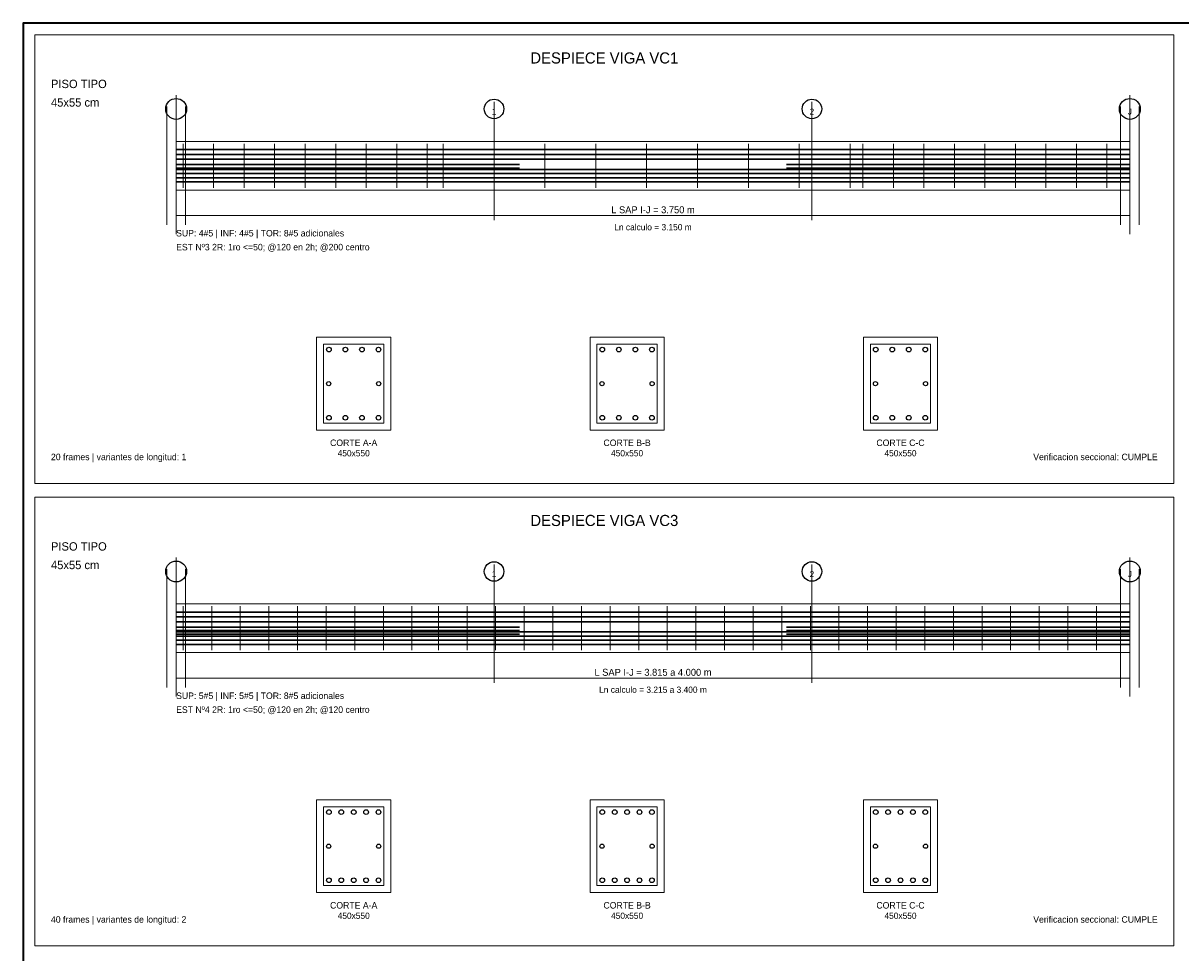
# Model space of a CAD drawing. Header units: millimetres. Extents: x 10 to 1179, y 10 to 831.
# Tile 2 of 6: x 10 to 510, y 430 to 831. Entities that reach past the tile are written whole.
import ezdxf
from ezdxf.enums import TextEntityAlignment as Align

# ---------------------------------------------------------------- set-up
doc = ezdxf.new("R2010")
doc.units = ezdxf.units.MM
for name, color, linetype in [('ACERO_ADIC', 2, 'Continuous'), ('ACERO_INF', 1, 'Continuous'), ('ACERO_SUP', 5, 'Continuous'), ('ACERO_TOR', 30, 'Continuous'), ('APOYOS', 4, 'Continuous'), ('CONTORNO', 7, 'Continuous'), ('CORTE', 7, 'Continuous'), ('COTAS', 3, 'Continuous'), ('EJES', 8, 'Continuous'), ('ESTRIBOS', 7, 'Continuous'), ('GUIA', 9, 'Continuous'), ('MARCO', 7, 'Continuous'), ('TEXTO', 7, 'Continuous'), ('TITULO', 6, 'Continuous')]:
    doc.layers.add(name, color=color, linetype=linetype)

msp = doc.modelspace()

# ---------------------------------------------------------------- linework, layer by layer
at = {"layer": 'ACERO_ADIC', "color": 2, "lineweight": 30}
for p, q in [((76, 770), (224.14, 770)), ((339.36, 770), (487.5, 770)), ((76, 768.5), (224.14, 768.5)), ((339.36, 768.5), (487.5, 768.5)), ((76, 570.5), (224.14, 570.5)), ((339.36, 570.5), (487.5, 570.5)), ((76, 569), (224.14, 569)), ((76, 567.5), (224.14, 567.5)), ((339.36, 569), (487.5, 569)), ((339.36, 567.5), (487.5, 567.5))]:
    msp.add_line(p, q, dxfattribs=at)
at = {"layer": 'ACERO_INF', "color": 1, "lineweight": 30}
for p, q in [((76, 767.9), (487.5, 767.9)), ((76, 766.1), (487.5, 766.1)), ((76, 764.3), (487.5, 764.3)), ((76, 762.5), (487.5, 762.5)), ((76, 568.4), (487.5, 568.4)), ((76, 566.6), (487.5, 566.6)), ((76, 564.8), (487.5, 564.8)), ((76, 563), (487.5, 563))]:
    msp.add_line(p, q, dxfattribs=at)
at = {"layer": 'ACERO_INF', "color": 1}
for centre in [(141.92, 660.8), (149.05, 660.8), (156.19, 660.8), (163.32, 660.8), (259.88, 660.8), (267.01, 660.8), (274.15, 660.8), (281.28, 660.8), (377.84, 660.8), (384.97, 660.8), (392.11, 660.8), (399.24, 660.8), (141.92, 461.3), (147.27, 461.3), (152.62, 461.3), (157.97, 461.3), (163.32, 461.3), (259.88, 461.3), (265.23, 461.3), (270.58, 461.3), (275.93, 461.3), (281.28, 461.3), (377.84, 461.3), (383.19, 461.3), (388.54, 461.3), (393.89, 461.3), (399.24, 461.3)]:
    msp.add_circle(centre, 1, dxfattribs=at)
at = {"layer": 'ACERO_SUP', "color": 5, "lineweight": 30}
for p, q in [((76, 776.5), (487.5, 776.5)), ((76, 774.4), (487.5, 774.4)), ((76, 772.3), (487.5, 772.3)), ((76, 577), (487.5, 577)), ((76, 574.9), (487.5, 574.9)), ((76, 572.8), (487.5, 572.8))]:
    msp.add_line(p, q, dxfattribs=at)
at = {"layer": 'ACERO_SUP', "color": 5}
for centre in [(141.92, 690.2), (149.05, 690.2), (156.19, 690.2), (163.32, 690.2), (259.88, 690.2), (267.01, 690.2), (274.15, 690.2), (281.28, 690.2), (377.84, 690.2), (384.97, 690.2), (392.11, 690.2), (399.24, 690.2), (141.92, 490.7), (147.27, 490.7), (152.62, 490.7), (157.97, 490.7), (163.32, 490.7), (259.88, 490.7), (265.23, 490.7), (270.58, 490.7), (275.93, 490.7), (281.28, 490.7), (377.84, 490.7), (383.19, 490.7), (388.54, 490.7), (393.89, 490.7), (399.24, 490.7)]:
    msp.add_circle(centre, 1, dxfattribs=at)
at = {"layer": 'ACERO_TOR', "color": 30}
for centre in [(141.82, 675.5), (163.42, 675.5), (259.78, 675.5), (281.38, 675.5), (377.74, 675.5), (399.34, 675.5), (141.82, 476), (163.42, 476), (259.78, 476), (281.38, 476), (377.74, 476), (399.34, 476)]:
    msp.add_circle(centre, 0.9, dxfattribs=at)
at = {"layer": 'APOYOS', "color": 4, "lineweight": 18}
for p, q in [((72, 744), (72, 795)), ((80, 744), (80, 795)), ((483.5, 744), (483.5, 795)), ((491.5, 744), (491.5, 795)), ((72, 544.5), (72, 595.5)), ((80, 544.5), (80, 595.5)), ((483.5, 544.5), (483.5, 595.5)), ((491.5, 544.5), (491.5, 595.5))]:
    msp.add_line(p, q, dxfattribs=at)
at = {"layer": 'CONTORNO', "color": 7, "lineweight": 18}
for points in [[(76, 759), (487.5, 759), (487.5, 780), (76, 780)], [(76, 559.5), (487.5, 559.5), (487.5, 580.5), (76, 580.5)]]:
    msp.add_lwpolyline(points, close=True, dxfattribs=at)
at = {"layer": 'CORTE', "color": 7, "lineweight": 20}
for points in [[(136.62, 655.5), (168.62, 655.5), (168.62, 695.5), (136.62, 695.5)], [(254.58, 655.5), (286.58, 655.5), (286.58, 695.5), (254.58, 695.5)], [(372.54, 655.5), (404.54, 655.5), (404.54, 695.5), (372.54, 695.5)], [(136.62, 456), (168.62, 456), (168.62, 496), (136.62, 496)], [(254.58, 456), (286.58, 456), (286.58, 496), (254.58, 496)], [(372.54, 456), (404.54, 456), (404.54, 496), (372.54, 496)]]:
    msp.add_lwpolyline(points, close=True, dxfattribs=at)
at = {"layer": 'COTAS', "color": 3, "lineweight": 18}
for p, q in [((76, 746), (76, 750)), ((487.5, 746), (487.5, 750)), ((76, 748), (487.5, 748)), ((76, 546.5), (76, 550.5)), ((487.5, 546.5), (487.5, 550.5)), ((76, 548.5), (487.5, 548.5))]:
    msp.add_line(p, q, dxfattribs=at)
at = {"layer": 'EJES', "color": 8, "lineweight": 9}
for p, q in [((76, 740), (76, 800)), ((487.5, 740), (487.5, 800)), ((213.17, 746), (213.17, 797)), ((350.33, 746), (350.33, 797)), ((76, 540.5), (76, 600.5)), ((487.5, 540.5), (487.5, 600.5)), ((213.17, 546.5), (213.17, 597.5)), ((350.33, 546.5), (350.33, 597.5))]:
    msp.add_line(p, q, dxfattribs=at)
at = {"layer": 'EJES', "color": 8}
for centre, radius in [((76, 794), 4.5), ((213.17, 794), 4.2), ((350.33, 794), 4.2), ((487.5, 794), 4.5), ((76, 594.5), 4.5), ((213.17, 594.5), 4.2), ((350.33, 594.5), 4.2), ((487.5, 594.5), 4.5)]:
    msp.add_circle(centre, radius, dxfattribs=at)
at = {"layer": 'ESTRIBOS', "color": 7, "lineweight": 9}
for p, q in [((79, 760), (79, 779)), ((92.17, 760), (92.17, 779)), ((105.34, 760), (105.34, 779)), ((118.5, 760), (118.5, 779)), ((131.67, 760), (131.67, 779)), ((144.84, 760), (144.84, 779)), ((158.01, 760), (158.01, 779)), ((171.18, 760), (171.18, 779)), ((184.34, 760), (184.34, 779)), ((191.22, 760), (191.22, 779)), ((213.17, 760), (213.17, 779)), ((235.11, 760), (235.11, 779)), ((257.06, 760), (257.06, 779)), ((279.01, 760), (279.01, 779)), ((300.95, 760), (300.95, 779)), ((322.9, 760), (322.9, 779)), ((344.85, 760), (344.85, 779)), ((366.79, 760), (366.79, 779)), ((372.28, 760), (372.28, 779)), ((385.45, 760), (385.45, 779)), ((398.62, 760), (398.62, 779)), ((411.78, 760), (411.78, 779)), ((424.95, 760), (424.95, 779)), ((438.12, 760), (438.12, 779)), ((451.29, 760), (451.29, 779)), ((464.46, 760), (464.46, 779)), ((477.62, 760), (477.62, 779)), ((79, 560.5), (79, 579.5)), ((91.34, 560.5), (91.34, 579.5)), ((103.69, 560.5), (103.69, 579.5)), ((116.03, 560.5), (116.03, 579.5)), ((128.38, 560.5), (128.38, 579.5)), ((140.72, 560.5), (140.72, 579.5)), ((153.07, 560.5), (153.07, 579.5)), ((165.41, 560.5), (165.41, 579.5)), ((177.76, 560.5), (177.76, 579.5)), ((189.16, 560.5), (189.16, 579.5)), ((201.51, 560.5), (201.51, 579.5)), ((213.85, 560.5), (213.85, 579.5)), ((226.2, 560.5), (226.2, 579.5)), ((238.54, 560.5), (238.54, 579.5)), ((250.89, 560.5), (250.89, 579.5)), ((263.23, 560.5), (263.23, 579.5)), ((275.58, 560.5), (275.58, 579.5)), ((287.92, 560.5), (287.92, 579.5)), ((300.27, 560.5), (300.27, 579.5)), ((312.61, 560.5), (312.61, 579.5)), ((324.96, 560.5), (324.96, 579.5)), ((337.3, 560.5), (337.3, 579.5)), ((349.65, 560.5), (349.65, 579.5)), ((361.99, 560.5), (361.99, 579.5)), ((374.34, 560.5), (374.34, 579.5)), ((386.68, 560.5), (386.68, 579.5)), ((399.03, 560.5), (399.03, 579.5)), ((411.37, 560.5), (411.37, 579.5)), ((423.72, 560.5), (423.72, 579.5)), ((436.06, 560.5), (436.06, 579.5)), ((448.41, 560.5), (448.41, 579.5)), ((460.75, 560.5), (460.75, 579.5)), ((473.1, 560.5), (473.1, 579.5))]:
    msp.add_line(p, q, dxfattribs=at)
at = {"layer": 'ESTRIBOS', "color": 7, "lineweight": 18}
for points in [[(139.62, 658.5), (165.62, 658.5), (165.62, 692.5), (139.62, 692.5)], [(257.58, 658.5), (283.58, 658.5), (283.58, 692.5), (257.58, 692.5)], [(375.54, 658.5), (401.54, 658.5), (401.54, 692.5), (375.54, 692.5)], [(139.62, 459), (165.62, 459), (165.62, 493), (139.62, 493)], [(257.58, 459), (283.58, 459), (283.58, 493), (257.58, 493)], [(375.54, 459), (401.54, 459), (401.54, 493), (375.54, 493)]]:
    msp.add_lwpolyline(points, close=True, dxfattribs=at)
at = {"layer": 'GUIA', "color": 9, "lineweight": 9}
for points in [[(15, 632.5), (506.5, 632.5), (506.5, 826), (15, 826)], [(15, 433), (506.5, 433), (506.5, 626.5), (15, 626.5)]]:
    msp.add_lwpolyline(points, close=True, dxfattribs=at)
at = {"layer": 'MARCO', "color": 7, "lineweight": 35}
msp.add_lwpolyline([(10, 10), (1179, 10), (1179, 831), (10, 831)], close=True, dxfattribs=at)

# ---------------------------------------------------------------- texts
at = {"layer": 'COTAS', "color": 3}
for s, p in [('L SAP I-J = 3.750 m', (281.75, 750.5)), ('L SAP I-J = 3.815 a 4.000 m', (281.75, 551))]:
    msp.add_text(s, height=3, dxfattribs=at).set_placement(p, align=Align.MIDDLE_CENTER)
at = {"layer": 'EJES', "color": 8}
for s, p in [('I', (76, 792.85)), ('1', (213.17, 792.85)), ('2', (350.33, 792.85)), ('J', (487.5, 792.85)), ('I', (76, 593.35)), ('1', (213.17, 593.35)), ('2', (350.33, 593.35)), ('J', (487.5, 593.35))]:
    msp.add_text(s, height=2.6, dxfattribs=at).set_placement(p, align=Align.MIDDLE_CENTER)
at = {"layer": 'TEXTO', "color": 7}
for s, height, p in [('Ln calculo = 3.150 m', 2.7, (281.75, 743)), ('CORTE A-A', 2.8, (152.62, 650)), ('CORTE B-B', 2.8, (270.58, 650)), ('CORTE C-C', 2.8, (388.54, 650)), ('450x550', 2.7, (152.62, 645.5)), ('450x550', 2.7, (270.58, 645.5)), ('450x550', 2.7, (388.54, 645.5)), ('Ln calculo = 3.215 a 3.400 m', 2.7, (281.75, 543.5)), ('CORTE A-A', 2.8, (152.62, 450.5)), ('CORTE B-B', 2.8, (270.58, 450.5)), ('CORTE C-C', 2.8, (388.54, 450.5)), ('450x550', 2.7, (152.62, 446)), ('450x550', 2.7, (270.58, 446)), ('450x550', 2.7, (388.54, 446))]:
    msp.add_text(s, height=height, dxfattribs=at).set_placement(p, align=Align.MIDDLE_CENTER)
for s, p in [('SUP: 4#5 | INF: 4#5 | TOR: 8#5 adicionales', (76, 739)), ('EST Nº3 2R: 1ro <=50; @120 en 2h; @200 centro', (76, 733)), ('20 frames | variantes de longitud: 1', (22, 642.5)), ('SUP: 5#5 | INF: 5#5 | TOR: 8#5 adicionales', (76, 539.5)), ('EST Nº4 2R: 1ro <=50; @120 en 2h; @120 centro', (76, 533.5)), ('40 frames | variantes de longitud: 2', (22, 443))]:
    msp.add_text(s, height=2.8, dxfattribs=at).set_placement(p)
at = {"layer": 'TEXTO', "color": 3}
for p in [(499.5, 642.5), (499.5, 443)]:
    msp.add_text('Verificacion seccional: CUMPLE', height=2.8, dxfattribs=at).set_placement(p, align=Align.RIGHT)
at = {"layer": 'TITULO', "color": 6}
for s, p in [('DESPIECE VIGA VC1', (260.75, 816)), ('DESPIECE VIGA VC3', (260.75, 616.5))]:
    msp.add_text(s, height=4.8, dxfattribs=at).set_placement(p, align=Align.MIDDLE_CENTER)
for s, p in [('PISO TIPO', (22, 803)), ('45x55 cm', (22, 795)), ('PISO TIPO', (22, 603.5)), ('45x55 cm', (22, 595.5))]:
    msp.add_text(s, height=3.6, dxfattribs=at).set_placement(p)

doc.saveas('drawing.dxf')
